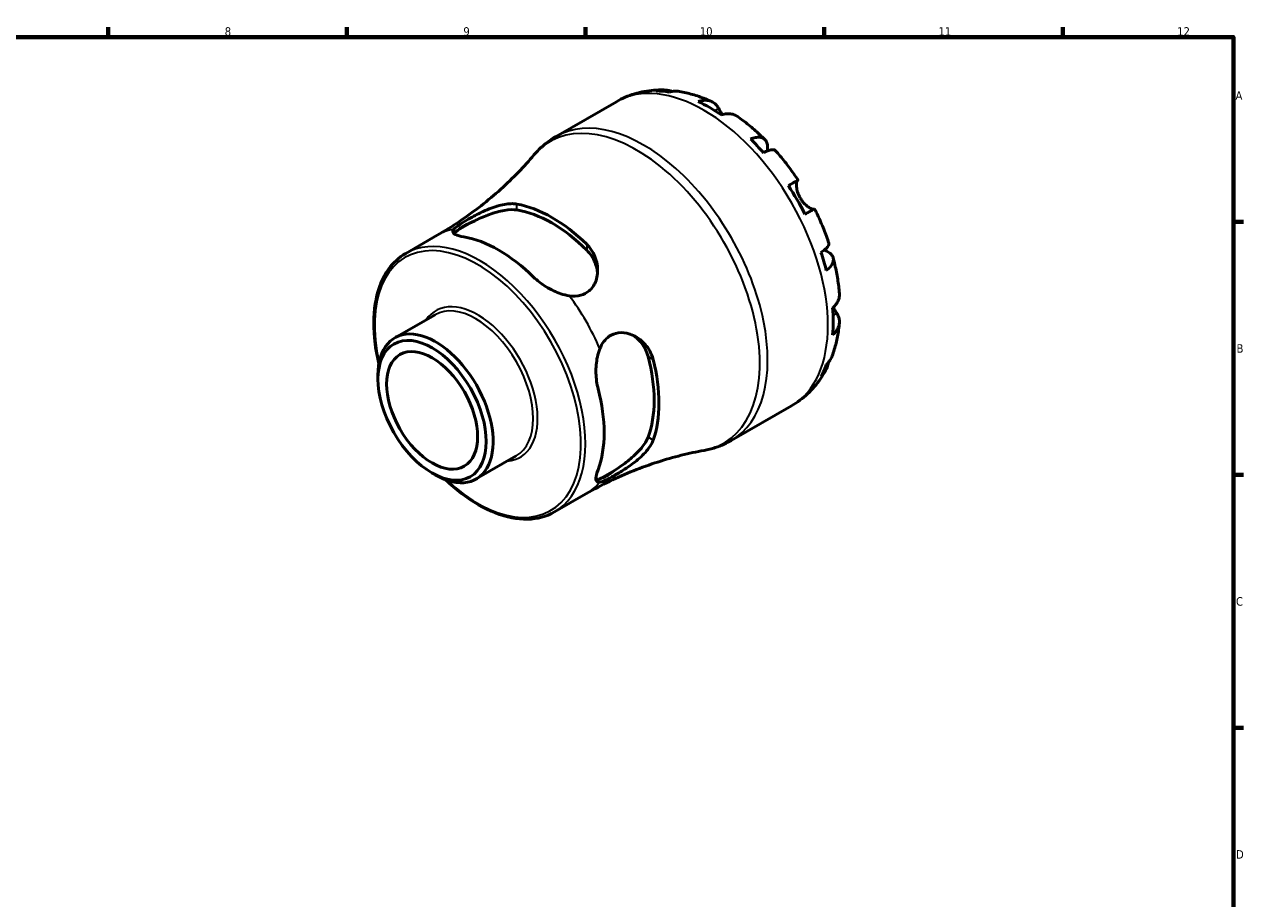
# Model space of a CAD drawing. Header units: millimetres. Extents: x 0 to 902, y 0 to 594.
# Tile 5 of 5: x 466 to 824, y 321 to 578. Entities that reach past the tile are written whole.
import ezdxf

# ---------------------------------------------------------------- set-up
doc = ezdxf.new("R2010")
doc.units = ezdxf.units.MM
for name, color, linetype, lineweight in [('Border (ISO)', 7, 'Continuous', 70), ('Visible (ISO)', 7, 'Continuous', 50), ('Visible Narrow (ISO)', 7, 'Continuous', 35)]:
    doc.layers.add(name, color=color, linetype=linetype, lineweight=lineweight)
doc.styles.add('Note Text (ISO)', font='tahoma.ttf')

# ---------------------------------------------------------------- blocks, each defined once
blk = doc.blocks.new('Borders Default Border')
at = {"layer": 'Border (ISO)'}
for p, q in [((490.58, 574), (490.58, 576.9)), ((560.67, 574), (560.67, 576.9)), ((630.75, 574), (630.75, 576.9)), ((700.83, 574), (700.83, 576.9)), ((770.92, 574), (770.92, 576.9)), ((821, 519.75), (823.9, 519.75)), ((821, 445.5), (823.9, 445.5)), ((821, 371.25), (823.9, 371.25))]:
    blk.add_line(p, q, dxfattribs=at)
at = {"layer": 'Border (ISO)', "flags": 128}
blk.add_lwpolyline([(20, 20), (20, 574), (821, 574), (821, 20), (20, 20)], dxfattribs=at)
at = {"layer": 'Border (ISO)', "color": 232, "true_color": 0xca0064, "char_height": 2.5, "attachment_point": 7, "style": 'Note Text (ISO)'}
for s, insert in [('8', (524.81, 574.34)), ('9', (594.88, 574.35)), ('10', (664.29, 574.35)), ('11', (734.37, 574.4)), ('12', (804.46, 574.4)), ('A', (821.59, 555.62)), ('B', (821.89, 481.37)), ('C', (821.73, 407.08)), ('D', (821.73, 332.88))]:
    blk.add_mtext(s, dxfattribs=dict(at, insert=insert))

msp = doc.modelspace()

# ---------------------------------------------------------------- linework, layer by layer
at = {"layer": 'Visible (ISO)'}
for p, q in [((622.105, 544.843), (639.814, 555.041)), ((593.294, 517.331), (597.204, 519.583)), ((577.943, 510.497), (587.189, 515.821)), ((574.786, 485.746), (586.553, 492.522)), ((569.813, 473.598), (569.813, 474.766)), ((673.505, 455.585), (691.214, 465.782)), ((598.641, 444.321), (610.408, 451.097)), ((585.638, 446.117), (586.648, 445.53)), ((639.228, 446.794), (635.318, 444.543)), ((621.634, 434.628), (630.879, 439.952))]:
    msp.add_line(p, q, dxfattribs=at)
for centre, major_axis, ratio, start_param, end_param in [((667.229, 511.399), (-25.578, 44.417), 0.5780931, 5.8354042, 5.9494356), ((667.229, 511.399), (-25.578, 44.417), 0.5780931, 5.4049542, 5.5944875), ((667.229, 511.399), (-25.578, 44.417), 0.5780931, 5.0500061, 5.1640375), ((667.229, 511.399), (-25.578, 44.417), 0.5780931, 4.619556, 4.8090893), ((620.837, 484.684), (22.215, -38.578), 0.5780931, 2.0265939, 2.6896625), ((620.837, 484.684), (21.216, -36.843), 0.5780931, 2.0103383, 2.7059181), ((602.795, 514.111), (11.025, 0), 0.5758617, 2.1027092, 2.6096798), ((605.246, 475.705), (-21.845, 37.935), 0.5780931, 5.1623462, 5.8370955), ((667.229, 511.399), (-25.578, 44.417), 0.5780931, 4.2646079, 4.3786393), ((667.229, 511.399), (-25.578, 44.417), 0.5780931, 3.8341579, 4.0236912), ((586.713, 465.033), (11.928, -20.713), 0.5780931, 5.4958534, 10.2121098), ((620.837, 484.684), (21.216, -36.843), 0.5780931, 0.4395419, 1.1351218), ((620.837, 484.684), (22.215, -38.578), 0.5780931, 0.4557975, 1.1188662), ((667.229, 511.399), (25.578, -44.417), 0.5780931, 0.3376171, 0.4516485), ((605.246, 475.705), (-21.845, 37.935), 0.5780931, 3.5915499, 4.2662991), ((637.273, 454.394), (-5.502, -9.554), 0.5780931, 0.5299791, 1.0369498)]:
    msp.add_ellipse(centre, major_axis=major_axis, ratio=ratio, start_param=start_param, end_param=end_param, dxfattribs=at)
for major_axis in [(11.212, -19.47), (9.432, -16.378)]:
    msp.add_ellipse((585.699, 464.449), major_axis=major_axis, ratio=0.5780931, dxfattribs=at)
for points, knots in [([(639.814, 555.041), (640.661, 555.528), (641.536, 555.967), (643.328, 556.739), (644.244, 557.072), (646.102, 557.633), (647.043, 557.861), (648.936, 558.212), (649.888, 558.336), (651.791, 558.486), (652.741, 558.512), (653.688, 558.493)], [5.49972085, 5.49972085, 5.49972085, 5.49972085, 5.56676099, 5.56676099, 5.63380113, 5.63380113, 5.70084126, 5.70084126, 5.7678814, 5.7678814, 5.83492154, 5.83492154, 5.83492154, 5.83492154]), ([(651.474, 558.209), (652.08, 558.38), (652.703, 558.471), (653.87, 558.511), (654.521, 558.459), (655.499, 558.249), (655.831, 558.154), (656.153, 558.042)], [0.23003486, 0.23003486, 0.23003486, 0.23003486, 0.44833783, 0.44833783, 0.67289568, 0.67289568, 0.78991665, 0.78991665, 0.78991665, 0.78991665]), ([(658.299, 558.053), (657.851, 558.128), (657.398, 558.152), (656.447, 558.108), (655.868, 558.013), (655.29, 557.839)], [6.57935547, 6.57935547, 6.57935547, 6.57935547, 6.75690579, 6.75690579, 6.97520876, 6.97520876, 6.97520876, 6.97520876]), ([(658.299, 558.054), (658.955, 557.943), (659.607, 557.812), (660.901, 557.514), (661.544, 557.347), (662.819, 556.978), (663.452, 556.777), (664.708, 556.341), (665.331, 556.107), (666.567, 555.608), (667.18, 555.343), (667.788, 555.064)], [5.94497245, 5.94497245, 5.94497245, 5.94497245, 5.99255162, 5.99255162, 6.04013079, 6.04013079, 6.08770996, 6.08770996, 6.13528912, 6.13528912, 6.18286829, 6.18286829, 6.18286829, 6.18286829]), ([(663.799, 555.089), (664.348, 555.275), (664.885, 555.388), (665.848, 555.481), (666.362, 555.464), (667.321, 555.273), (667.766, 555.099), (668.515, 554.662), (668.888, 554.359), (669.459, 553.696), (669.678, 553.365), (669.858, 553.019)], [0.2300371, 0.2300371, 0.2300371, 0.2300371, 0.4481544, 0.4481544, 0.6727436, 0.6727436, 0.8973328, 0.8973328, 1.1227327, 1.1227327, 1.2981486, 1.2981486, 1.2981486, 1.2981486]), ([(669.858, 553.019), (669.925, 552.89), (669.997, 552.753), (670.159, 552.448), (670.25, 552.279), (670.472, 551.875), (670.606, 551.636), (670.787, 551.327), (670.823, 551.266), (670.859, 551.205)], [-0.78516465, -0.78516465, -0.78516465, -0.78516465, -0.71674204, -0.71674204, -0.64259311, -0.64259311, -0.54817339, -0.54817339, -0.52513775, -0.52513775, -0.52513775, -0.52513775]), ([(675.269, 550.759), (675.179, 550.821), (675.089, 550.878), (674.625, 551.149), (674.18, 551.324), (673.221, 551.514), (672.707, 551.531), (671.744, 551.439), (671.207, 551.325), (670.658, 551.139)], [6.2608959, 6.2608959, 6.2608959, 6.2608959, 6.31513039, 6.31513039, 6.53971958, 6.53971958, 6.76430877, 6.76430877, 6.98242607, 6.98242607, 6.98242607, 6.98242607]), ([(675.269, 550.759), (675.841, 550.362), (676.407, 549.952), (677.529, 549.11), (678.084, 548.677), (679.183, 547.789), (679.726, 547.333), (680.802, 546.4), (681.333, 545.923), (682.385, 544.948), (682.904, 544.45), (683.417, 543.943)], [0.10215415, 0.10215415, 0.10215415, 0.10215415, 0.15041409, 0.15041409, 0.19867404, 0.19867404, 0.24693398, 0.24693398, 0.29519393, 0.29519393, 0.34345388, 0.34345388, 0.34345388, 0.34345388]), ([(615.614, 539.406), (615.978, 539.836), (616.357, 540.255), (617.144, 541.068), (617.552, 541.461), (618.394, 542.22), (618.829, 542.586), (619.725, 543.286), (620.185, 543.621), (621.128, 544.257), (621.612, 544.559), (622.105, 544.843)], [5.29461264, 5.29461264, 5.29461264, 5.29461264, 5.33563428, 5.33563428, 5.37665593, 5.37665593, 5.41767757, 5.41767757, 5.45869921, 5.45869921, 5.49972085, 5.49972085, 5.49972085, 5.49972085]), ([(679.168, 544.088), (679.689, 544.295), (680.183, 544.439), (681.047, 544.604), (681.494, 544.637), (682.292, 544.563), (682.644, 544.456), (683.205, 544.155), (683.465, 543.934), (683.866, 543.364), (684.006, 543.016), (684.166, 542.292), (684.2, 541.848), (684.154, 541.094), (684.12, 540.818), (684.072, 540.539)], [0.2300349, 0.2300349, 0.2300349, 0.2300349, 0.4483378, 0.4483378, 0.6728957, 0.6728957, 0.8974535, 0.8974535, 1.1226267, 1.1226267, 1.3478, 1.3478, 1.5738057, 1.5738057, 1.6947899, 1.6947899, 1.6947899, 1.6947899]), ([(686.465, 540.728), (686.384, 540.818), (686.271, 540.881), (685.954, 540.964), (685.698, 540.97), (685.065, 540.87), (684.688, 540.764), (683.927, 540.49), (683.476, 540.3), (682.984, 540.063)], [6.14481821, 6.14481821, 6.14481821, 6.14481821, 6.3077901, 6.3077901, 6.53234794, 6.53234794, 6.75690579, 6.75690579, 6.97520876, 6.97520876, 6.97520876, 6.97520876]), ([(686.466, 540.728), (686.948, 540.188), (687.423, 539.638), (688.359, 538.523), (688.82, 537.957), (689.727, 536.81), (690.173, 536.229), (691.05, 535.051), (691.481, 534.456), (692.328, 533.25), (692.743, 532.641), (693.15, 532.026)], [0.44157516, 0.44157516, 0.44157516, 0.44157516, 0.4894013, 0.4894013, 0.53722743, 0.53722743, 0.58505357, 0.58505357, 0.6328797, 0.6328797, 0.68070584, 0.68070584, 0.68070584, 0.68070584]), ([(615.614, 539.406), (614.189, 537.725), (612.66, 536.032), (609.399, 532.664), (607.666, 530.989), (604.01, 527.696), (602.087, 526.078), (598.076, 522.941), (595.988, 521.421), (591.678, 518.514), (589.457, 517.127), (587.189, 515.821)], [5.29461264, 5.29461264, 5.29461264, 5.29461264, 5.33563428, 5.33563428, 5.37665593, 5.37665593, 5.41767757, 5.41767757, 5.45869921, 5.45869921, 5.49972085, 5.49972085, 5.49972085, 5.49972085]), ([(690.316, 530.405), (690.786, 530.675), (691.202, 530.914), (691.883, 531.305), (692.206, 531.49), (692.71, 531.778), (692.892, 531.882), (693.11, 532.005), (693.166, 532.036), (693.13, 532.013), (693.07, 531.977), (692.975, 531.921)], [0.2300371, 0.2300371, 0.2300371, 0.2300371, 0.4481544, 0.4481544, 0.6727436, 0.6727436, 0.8973328, 0.8973328, 1.1227327, 1.1227327, 1.2981486, 1.2981486, 1.2981486, 1.2981486]), ([(692.975, 531.921), (692.955, 531.909), (692.935, 531.892), (692.867, 531.816), (692.822, 531.73), (692.743, 531.482), (692.711, 531.317), (692.665, 530.829), (692.664, 530.475), (692.75, 529.591), (692.851, 529.054), (693.202, 527.917), (693.454, 527.33), (693.775, 526.774)], [-0.78090098, -0.78090098, -0.78090098, -0.78090098, -0.74249641, -0.74249641, -0.64168011, -0.64168011, -0.53308797, -0.53308797, -0.37727943, -0.37727943, -0.19250343, -0.19250343, 0, 0, 0, 0]), ([(693.775, 526.774), (693.965, 526.446), (694.176, 526.131), (694.647, 525.522), (694.907, 525.233), (695.52, 524.633), (695.874, 524.348), (696.523, 523.905), (696.814, 523.745), (697.234, 523.566), (697.382, 523.52), (697.616, 523.478), (697.705, 523.478), (697.77, 523.497)], [0, 0, 0, 0, 0.11375655, 0.11375655, 0.23538098, 0.23538098, 0.39430899, 0.39430899, 0.54630686, 0.54630686, 0.65204055, 0.65204055, 0.7489387, 0.7489387, 0.7489387, 0.7489387]), ([(592.101, 517.596), (592.307, 517.836), (592.61, 518.106), (593.406, 518.713), (593.888, 519.044), (595.207, 519.889), (596.076, 520.409), (598.186, 521.59), (599.425, 522.232), (602.252, 523.53), (603.854, 524.146), (606.775, 524.931), (608.115, 525.135), (609.763, 525.107), (610.191, 525.068), (610.591, 524.997)], [-2.7234416, -2.7234416, -2.7234416, -2.7234416, -2.454556, -2.454556, -2.1931398, -2.1931398, -1.8470109, -1.8470109, -1.4304827, -1.4304827, -0.907863, -0.907863, -0.4291296, -0.4291296, -0.2485757, -0.2485757, -0.2485757, -0.2485757]), ([(597.204, 519.583), (597.635, 519.804), (598.083, 520.028), (599.856, 520.88), (601.257, 521.484), (603.968, 522.473), (605.474, 522.91), (608.27, 523.387), (609.56, 523.423), (610.591, 523.261)], [3.7334906, 3.7334906, 3.7334906, 3.7334906, 3.8795186, 3.8795186, 4.2998256, 4.2998256, 4.7652753, 4.7652753, 5.230725, 5.230725, 5.230725, 5.230725]), ([(698, 523.625), (697.999, 523.626), (697.944, 523.596), (697.742, 523.481), (697.56, 523.378), (697.056, 523.089), (696.733, 522.904), (696.052, 522.514), (695.636, 522.274), (695.166, 522.004)], [6.1219887, 6.1219887, 6.1219887, 6.1219887, 6.31513039, 6.31513039, 6.53971958, 6.53971958, 6.76430877, 6.76430877, 6.98242607, 6.98242607, 6.98242607, 6.98242607]), ([(698, 523.625), (698.33, 522.965), (698.65, 522.3), (699.27, 520.965), (699.571, 520.293), (700.152, 518.945), (700.432, 518.267), (700.973, 516.907), (701.232, 516.225), (701.731, 514.856), (701.969, 514.17), (702.197, 513.482)], [0.89009478, 0.89009478, 0.89009478, 0.89009478, 0.93792256, 0.93792256, 0.98575034, 0.98575034, 1.03357813, 1.03357813, 1.08140591, 1.08140591, 1.12923369, 1.12923369, 1.12923369, 1.12923369]), ([(595, 515.376), (593.972, 515.551), (593.112, 515.78), (591.999, 516.311), (591.743, 516.615), (591.79, 517.141), (591.894, 517.354), (592.101, 517.596)], [1.6861052, 1.6861052, 1.6861052, 1.6861052, 2.1481448, 2.1481448, 2.6101845, 2.6101845, 2.8659273, 2.8659273, 2.8659273, 2.8659273]), ([(592.084, 516.336), (592.219, 516.491), (592.398, 516.659), (592.816, 516.995), (593.04, 517.158), (593.294, 517.331)], [2.8658226, 2.8658226, 2.8658226, 2.8658226, 3.03890467, 3.03890467, 3.18493265, 3.18493265, 3.18493265, 3.18493265]), ([(631.083, 513.196), (631.163, 513.119), (631.241, 513.041), (631.991, 512.262), (632.556, 511.485), (633.764, 509.261), (634.197, 507.722), (634.382, 504.765), (634.174, 503.329), (633.23, 501.073), (632.626, 500.197), (631.122, 498.911), (630.292, 498.483), (628.297, 497.959), (627.147, 497.93), (625.967, 498.094)], [-2.4648221, -2.4648221, -2.4648221, -2.4648221, -2.4293341, -2.4293341, -2.1178525, -2.1178525, -1.5946128, -1.5946128, -1.1036381, -1.1036381, -0.722369, -0.722369, -0.3849846, -0.3849846, 0, 0, 0, 0]), ([(699.868, 510.819), (700.321, 511.125), (700.711, 511.419), (701.331, 511.938), (701.612, 512.209), (702.018, 512.704), (702.142, 512.926), (702.23, 513.24), (702.234, 513.368), (702.196, 513.482)], [0.23003486, 0.23003486, 0.23003486, 0.23003486, 0.44833783, 0.44833783, 0.67289568, 0.67289568, 0.89745353, 0.89745353, 1.0611692, 1.0611692, 1.0611692, 1.0611692]), ([(570.081, 478.08), (569.45, 480.682), (569.011, 483.248), (568.386, 489.78), (568.536, 493.606), (569.92, 500.428), (571.152, 503.427), (574.271, 507.794), (575.979, 509.366), (577.943, 510.497)], [4.3973727, 4.3973727, 4.3973727, 4.3973727, 4.5958611, 4.5958611, 4.9193947, 4.9193947, 5.2418617, 5.2418617, 5.4997209, 5.4997209, 5.4997209, 5.4997209]), ([(631.083, 511.461), (632.115, 510.434), (632.975, 509.16), (633.942, 506.788), (634.189, 505.733), (634.276, 504.717)], [5.14691913, 5.14691913, 5.14691913, 5.14691913, 5.61236884, 5.61236884, 5.9563273, 5.9563273, 5.9563273, 5.9563273]), ([(700.801, 511.499), (701.083, 511.398), (701.355, 511.285), (702.043, 510.944), (702.409, 510.694), (702.954, 510.197), (703.184, 509.903), (703.475, 509.276), (703.536, 508.941), (703.513, 508.309), (703.429, 507.953), (703.091, 507.228), (702.839, 506.86), (702.262, 506.198), (701.889, 505.843), (701.449, 505.497)], [5.5033678, 5.5033678, 5.5033678, 5.5033678, 5.6314379, 5.6314379, 5.8574437, 5.8574437, 6.0826169, 6.0826169, 6.3077901, 6.3077901, 6.5323479, 6.5323479, 6.7569058, 6.7569058, 6.9752088, 6.9752088, 6.9752088, 6.9752088]), ([(703.458, 509.234), (703.641, 508.536), (703.813, 507.837), (704.132, 506.438), (704.28, 505.739), (704.551, 504.341), (704.674, 503.642), (704.895, 502.245), (704.993, 501.548), (705.163, 500.155), (705.235, 499.459), (705.293, 498.765)], [1.22732598, 1.22732598, 1.22732598, 1.22732598, 1.27558312, 1.27558312, 1.32384026, 1.32384026, 1.3720974, 1.3720974, 1.42035454, 1.42035454, 1.46861168, 1.46861168, 1.46861168, 1.46861168]), ([(625.967, 498.094), (625.141, 498.209), (624.311, 498.413), (622.1, 499.133), (620.596, 499.843), (617.806, 501.56), (616.519, 502.567), (615.492, 503.576)], [0.5838396, 0.5838396, 0.5838396, 0.5838396, 0.8395824, 0.8395824, 1.3016221, 1.3016221, 1.7636617, 1.7636617, 1.7636617, 1.7636617]), ([(703.309, 494.587), (703.745, 494.968), (704.112, 495.374), (704.676, 496.16), (704.92, 496.611), (705.236, 497.533), (705.309, 498.004), (705.307, 498.543), (705.302, 498.653), (705.293, 498.765)], [0.23003714, 0.23003714, 0.23003714, 0.23003714, 0.44815444, 0.44815444, 0.67274363, 0.67274363, 0.89733283, 0.89733283, 0.95341572, 0.95341572, 0.95341572, 0.95341572]), ([(703.466, 494.728), (703.574, 494.535), (703.682, 494.348), (703.927, 493.932), (704.061, 493.711), (704.317, 493.296), (704.438, 493.105), (704.552, 492.926), (704.556, 492.92), (704.559, 492.915)], [-2.85672969, -2.85672969, -2.85672969, -2.85672969, -2.78540812, -2.78540812, -2.69094331, -2.69094331, -2.59427293, -2.59427293, -2.59108226, -2.59108226, -2.59108226, -2.59108226]), ([(704.559, 492.915), (704.768, 492.587), (704.944, 492.233), (705.231, 491.41), (705.306, 490.938), (705.309, 490.074), (705.236, 489.603), (704.92, 488.681), (704.676, 488.229), (704.112, 487.444), (703.745, 487.038), (703.309, 486.657)], [5.9143146, 5.9143146, 5.9143146, 5.9143146, 6.0897305, 6.0897305, 6.3151304, 6.3151304, 6.5397196, 6.5397196, 6.7643088, 6.7643088, 6.9824261, 6.9824261, 6.9824261, 6.9824261]), ([(634.945, 482.543), (635.257, 483.31), (635.644, 484.02), (636.57, 485.253), (637.099, 485.771), (638.492, 486.725), (639.378, 487.059), (641.456, 487.35), (642.632, 487.211), (645.169, 486.382), (646.503, 485.561), (648.641, 483.511), (649.486, 482.316), (650.284, 480.46), (650.463, 479.932), (650.601, 479.39)], [-2.7234419, -2.7234419, -2.7234419, -2.7234419, -2.4545946, -2.4545946, -2.1931155, -2.1931155, -1.8470017, -1.8470017, -1.4304829, -1.4304829, -0.9078637, -0.9078637, -0.4291288, -0.4291288, -0.2485757, -0.2485757, -0.2485757, -0.2485757]), ([(705.291, 490.127), (705.23, 489.46), (705.153, 488.797), (704.97, 487.476), (704.862, 486.819), (704.614, 485.513), (704.473, 484.864), (704.157, 483.574), (703.982, 482.933), (703.596, 481.663), (703.385, 481.032), (703.154, 480.408)], [1.67115243, 1.67115243, 1.67115243, 1.67115243, 1.71873148, 1.71873148, 1.76631053, 1.76631053, 1.81388958, 1.81388958, 1.86146863, 1.86146863, 1.90904768, 1.90904768, 1.90904768, 1.90904768]), ([(644.832, 486.415), (645.676, 485.827), (646.474, 485.08), (648.051, 483.047), (648.726, 481.662), (649.1, 480.255)], [4.41872138, 4.41872138, 4.41872138, 4.41872138, 4.76527993, 4.76527993, 5.23072965, 5.23072965, 5.23072965, 5.23072965]), ([(634.454, 470.731), (634.094, 472.127), (633.864, 473.746), (633.772, 477.021), (633.91, 478.678), (634.393, 480.951), (634.631, 481.771), (634.945, 482.543)], [1.6861052, 1.6861052, 1.6861052, 1.6861052, 2.1481448, 2.1481448, 2.6101845, 2.6101845, 2.8659273, 2.8659273, 2.8659273, 2.8659273]), ([(701.449, 477.889), (701.889, 478.301), (702.262, 478.754), (702.783, 479.561), (702.993, 479.974), (703.154, 480.408)], [0.23003486, 0.23003486, 0.23003486, 0.23003486, 0.44833783, 0.44833783, 0.62985271, 0.62985271, 0.62985271, 0.62985271]), ([(701.244, 476.194), (700.785, 475.354), (700.283, 474.533), (699.194, 472.94), (698.606, 472.168), (697.343, 470.686), (696.669, 469.975), (695.238, 468.631), (694.482, 467.997), (692.899, 466.82), (692.071, 466.276), (691.214, 465.782)], [2.01902344, 2.01902344, 2.01902344, 2.01902344, 2.0868444, 2.0868444, 2.15466535, 2.15466535, 2.2224863, 2.2224863, 2.29030725, 2.29030725, 2.3581282, 2.3581282, 2.3581282, 2.3581282]), ([(702.077, 478.556), (702.012, 478.208), (701.925, 477.858), (701.612, 476.895), (701.331, 476.307), (700.711, 475.318), (700.321, 474.826), (699.868, 474.388)], [6.41028672, 6.41028672, 6.41028672, 6.41028672, 6.53234794, 6.53234794, 6.75690579, 6.75690579, 6.97520876, 6.97520876, 6.97520876, 6.97520876]), ([(650.601, 455.698), (650.574, 455.621), (650.545, 455.545), (650.245, 454.794), (649.853, 454.105), (648.529, 452.261), (647.412, 451.114), (644.94, 449.015), (643.592, 448.042), (641.163, 446.461), (640.102, 445.826), (638.234, 444.779), (637.447, 444.369), (635.995, 443.691), (635.394, 443.468), (634.945, 443.388)], [-2.4649254, -2.4649254, -2.4649254, -2.4649254, -2.4293449, -2.4293449, -2.117748, -2.117748, -1.5945278, -1.5945278, -1.1035884, -1.1035884, -0.7223638, -0.7223638, -0.3849956, -0.3849956, -0.0001028, -0.0001028, -0.0001028, -0.0001028]), ([(649.1, 456.562), (648.726, 455.585), (648.051, 454.483), (646.243, 452.295), (645.113, 451.209), (642.901, 449.353), (641.679, 448.442), (640.053, 447.333), (639.636, 447.057), (639.228, 446.794)], [5.1469191, 5.1469191, 5.1469191, 5.1469191, 5.6123688, 5.6123688, 6.0778186, 6.0778186, 6.4981255, 6.4981255, 6.6441535, 6.6441535, 6.6441535, 6.6441535]), ([(673.505, 455.585), (673.012, 455.3), (672.509, 455.034), (671.485, 454.537), (670.964, 454.307), (669.909, 453.884), (669.375, 453.692), (668.295, 453.344), (667.75, 453.189), (666.652, 452.916), (666.1, 452.798), (665.545, 452.699)], [2.3581282, 2.3581282, 2.3581282, 2.3581282, 2.39914984, 2.39914984, 2.44017148, 2.44017148, 2.48119312, 2.48119312, 2.52221477, 2.52221477, 2.56323641, 2.56323641, 2.56323641, 2.56323641]), ([(630.879, 439.952), (633.147, 441.258), (635.461, 442.483), (640.139, 444.752), (642.501, 445.795), (647.228, 447.69), (649.592, 448.541), (654.275, 450.05), (656.594, 450.708), (661.145, 451.838), (663.376, 452.311), (665.545, 452.699)], [2.3581282, 2.3581282, 2.3581282, 2.3581282, 2.39914984, 2.39914984, 2.44017148, 2.44017148, 2.48119312, 2.48119312, 2.52221477, 2.52221477, 2.56323641, 2.56323641, 2.56323641, 2.56323641]), ([(621.634, 434.628), (619.293, 433.28), (616.594, 432.565), (610.722, 432.444), (607.538, 433.07), (600.982, 435.618), (597.607, 437.569), (592.74, 441.293), (591.174, 442.639), (589.65, 444.099)], [2.3581282, 2.3581282, 2.3581282, 2.3581282, 2.6653374, 2.6653374, 2.9810375, 2.9810375, 3.3039309, 3.3039309, 3.4604763, 3.4604763, 3.4604763, 3.4604763]), ([(634.945, 443.388), (634.631, 443.332), (634.393, 443.351), (633.91, 443.579), (633.772, 443.958), (633.864, 445.196), (634.094, 446.058), (634.454, 447.039)], [0.5838396, 0.5838396, 0.5838396, 0.5838396, 0.8395824, 0.8395824, 1.3016221, 1.3016221, 1.7636617, 1.7636617, 1.7636617, 1.7636617]), ([(635.318, 444.543), (635.041, 444.411), (634.787, 444.3), (634.282, 444.107), (634.044, 444.037), (633.84, 444)], [0.274279, 0.274279, 0.274279, 0.274279, 0.42030698, 0.42030698, 0.5952873, 0.5952873, 0.5952873, 0.5952873])]:
    msp.add_open_spline(points, degree=3, knots=knots, dxfattribs=at)
at = {"layer": 'Visible Narrow (ISO)'}
for p, q in [((669.858, 553.019), (668.757, 552.385)), ((692.975, 531.921), (690.323, 530.394)), ((610.591, 523.261), (610.591, 524.997)), ((631.083, 513.196), (631.083, 511.461)), ((704.559, 492.915), (703.441, 492.271)), ((649.1, 480.255), (650.601, 479.39)), ((650.601, 455.698), (649.1, 456.562))]:
    msp.add_line(p, q, dxfattribs=at)
for centre, major_axis, start_param, end_param in [((665.514, 510.411), (-25.7, 44.629), 3.1415927, 6.2831853), ((647.805, 500.214), (25.7, -44.629), 0, 3.1415927), ((645.793, 499.055), (-25.5, 44.282), 2.9364844, 6.4882935), ((599.788, 472.563), (21.845, -37.935), 0, 3.1415927), ((609.034, 477.887), (-21.845, 37.935), 6.0785469, 6.2831853), ((599.134, 472.186), (-21.384, 37.133), 2.0560143, 7.3687637), ((609.034, 477.887), (21.845, -37.935), 1.366158, 1.7793021), ((599.134, 472.186), (12.389, -21.514), 6.0093523, 9.698611), ((598.48, 471.809), (-11.928, 20.713), 3.1415927, 6.2831853), ((609.034, 477.887), (21.845, -37.935), 0, 0.2085058)]:
    msp.add_ellipse(centre, major_axis=major_axis, ratio=0.5780931, start_param=start_param, end_param=end_param, dxfattribs=at)

# ---------------------------------------------------------------- block references
msp.add_blockref('Borders Default Border', (0, 0))

doc.saveas('drawing.dxf')
